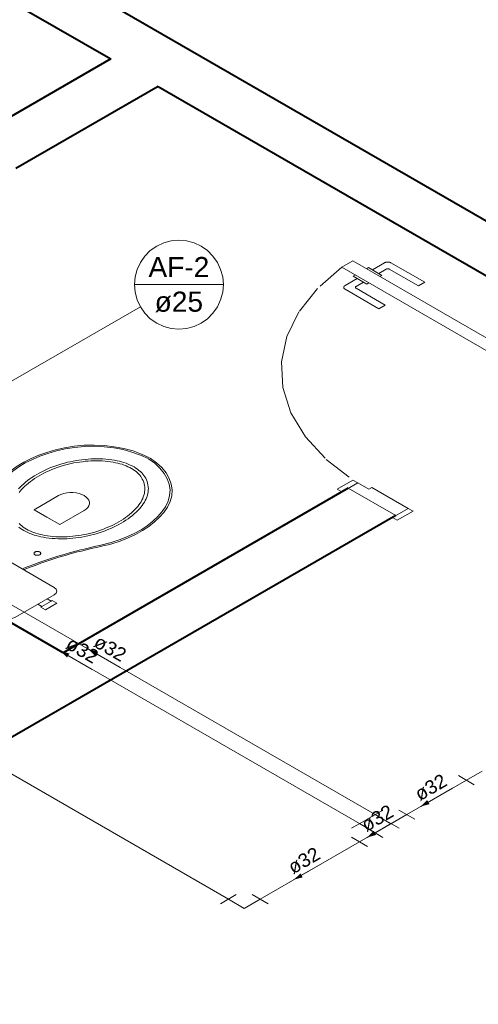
# Model space of a CAD drawing. Header units: millimetres. Extents: x -1958.2 to -1891.9, y -4209.5 to -4167.8.
# Tile 6 of 9: x -1920.6 to -1915.6, y -4193.3 to -4182.5. Entities that reach past the tile are written whole.
import ezdxf

# ---------------------------------------------------------------- set-up
doc = ezdxf.new("R2010")
doc.units = ezdxf.units.MM
doc.header["$MEASUREMENT"] = 0
doc.linetypes.add('HIDDEN2', pattern=[0.47625, 0.3175, -0.15875])
for name, color, linetype, lineweight in [('AF-Condutos', 4, 'Continuous', 5), ('AF-Conexões', 9, 'Continuous', 5), ('AF-Indicação coluna', 5, 'Continuous', 5), ('AF-Sentido conduto', 9, 'Continuous', 5), ('AF-Textos conduto', 7, 'Continuous', 5), ('MB_ALVENARIA', 7, 'Continuous', 40), ('MB_ESQUADRIA', 7, 'Continuous', 5), ('MB_MOBILIÁRIO', 8, 'Continuous', 13)]:
    doc.layers.add(name, color=color, linetype=linetype, lineweight=lineweight)
doc.styles.add('Arial', font='txt')

msp = doc.modelspace()

# ---------------------------------------------------------------- hatches: boundary and pattern name
at = {"layer": 'AF-Sentido conduto', "linetype": 'Continuous'}
for points in [[(-1920.172, -4189.42), (-1920.102, -4189.491), (-1920.076, -4189.446)], [(-1919.867, -4189.399), (-1919.796, -4189.47), (-1919.77, -4189.425)], [(-1916.232, -4191.121), (-1916.135, -4191.095), (-1916.161, -4191.051)], [(-1916.817, -4191.459), (-1916.72, -4191.433), (-1916.746, -4191.388)], [(-1917.619, -4191.922), (-1917.523, -4191.896), (-1917.548, -4191.852)]]:
    msp.add_hatch(color=256, dxfattribs=at).paths.add_polyline_path(points)

# ---------------------------------------------------------------- linework, layer by layer
at = {"layer": 'AF-Condutos'}
for p, q in [((-1918.336, -4192.136), (-1927.034, -4187.115)), ((-1916.902, -4191.308), (-1923.183, -4187.682)), ((-1916.731, -4191.21), (-1922.743, -4187.739)), ((-1915.732, -4190.833), (-1916.385, -4191.21)), ((-1916.731, -4191.41), (-1916.556, -4191.308)), ((-1916.902, -4191.508), (-1917.99, -4192.136))]:
    msp.add_line(p, q, dxfattribs=at)
at = {"layer": 'AF-Conexões'}
for p, q in [((-1915.646, -4190.883), (-1915.819, -4190.783)), ((-1915.559, -4190.733), (-1915.732, -4190.833)), ((-1916.818, -4191.26), (-1916.645, -4191.16)), ((-1916.558, -4191.31), (-1916.731, -4191.21)), ((-1916.558, -4191.31), (-1916.385, -4191.21)), ((-1916.472, -4191.16), (-1916.298, -4191.26)), ((-1916.989, -4191.358), (-1916.815, -4191.258)), ((-1916.729, -4191.408), (-1916.902, -4191.308)), ((-1916.558, -4191.31), (-1916.731, -4191.41)), ((-1916.729, -4191.408), (-1916.556, -4191.308)), ((-1916.642, -4191.258), (-1916.469, -4191.358)), ((-1916.729, -4191.408), (-1916.902, -4191.508)), ((-1916.645, -4191.46), (-1916.818, -4191.36)), ((-1916.815, -4191.558), (-1916.989, -4191.458)), ((-1918.423, -4192.186), (-1918.25, -4192.086)), ((-1918.077, -4192.086), (-1917.903, -4192.186)), ((-1918.163, -4192.236), (-1918.336, -4192.136)), ((-1918.163, -4192.236), (-1917.99, -4192.136))]:
    msp.add_line(p, q, dxfattribs=at)
at = {"layer": 'AF-Indicação coluna'}
for p, q in [((-1919.365, -4185.408), (-1918.391, -4185.408)), ((-1919.299, -4185.651), (-1922.743, -4187.639))]:
    msp.add_line(p, q, dxfattribs=at)
msp.add_lwpolyline([(-1918.391, -4185.408), (-1918.399, -4185.323), (-1918.421, -4185.241), (-1918.457, -4185.165), (-1918.505, -4185.095), (-1918.565, -4185.035), (-1918.635, -4184.986), (-1918.712, -4184.951), (-1918.793, -4184.929), (-1918.878, -4184.921), (-1918.962, -4184.929), (-1919.044, -4184.951), (-1919.121, -4184.986), (-1919.191, -4185.035), (-1919.251, -4185.095), (-1919.299, -4185.165), (-1919.335, -4185.241), (-1919.357, -4185.323), (-1919.365, -4185.408), (-1919.357, -4185.492), (-1919.335, -4185.574), (-1919.299, -4185.651), (-1919.251, -4185.721), (-1919.191, -4185.781), (-1919.121, -4185.829), (-1919.044, -4185.865), (-1918.962, -4185.887), (-1918.878, -4185.894), (-1918.793, -4185.887), (-1918.712, -4185.865), (-1918.635, -4185.829), (-1918.565, -4185.781), (-1918.505, -4185.721), (-1918.457, -4185.651), (-1918.421, -4185.574), (-1918.399, -4185.492), (-1918.391, -4185.408)], dxfattribs=at)
at = {"layer": 'AF-Sentido conduto'}
for points in [[(-1919.826, -4189.62), (-1920.172, -4189.42)], [(-1919.521, -4189.599), (-1919.867, -4189.399)], [(-1915.885, -4190.921), (-1916.232, -4191.121)], [(-1916.47, -4191.259), (-1916.817, -4191.459)], [(-1917.273, -4191.722), (-1917.619, -4191.922)]]:
    msp.add_lwpolyline(points, dxfattribs=at)
at = {"layer": 'MB_ALVENARIA'}
for p, q in [((-1944.863, -4167.765), (-1891.877, -4198.357)), ((-1945.383, -4168.065), (-1919.624, -4182.937))]:
    msp.add_line(p, q, dxfattribs=at)
for points in [[(-1919.624, -4182.937), (-1921.183, -4183.837)], [(-1919.104, -4183.237), (-1920.663, -4184.137)], [(-1919.104, -4183.237), (-1914.255, -4186.037)], [(-1920.144, -4189.437), (-1924.993, -4186.637)], [(-1917.026, -4187.637), (-1920.144, -4189.437)], [(-1916.506, -4187.937), (-1926.033, -4193.437)]]:
    msp.add_lwpolyline(points, dxfattribs=at)
at = {"layer": 'MB_ESQUADRIA'}
for p, q in [((-1916.761, -4185.246), (-1916.628, -4185.168)), ((-1916.761, -4185.246), (-1916.628, -4185.168)), ((-1916.558, -4185.168), (-1916.188, -4185.382)), ((-1916.558, -4185.168), (-1916.188, -4185.382)), ((-1916.827, -4185.233), (-1916.805, -4185.221)), ((-1916.827, -4185.233), (-1916.805, -4185.221)), ((-1916.805, -4185.221), (-1916.657, -4185.306)), ((-1916.805, -4185.221), (-1916.657, -4185.306)), ((-1916.61, -4185.238), (-1916.692, -4185.286)), ((-1916.61, -4185.238), (-1916.692, -4185.286)), ((-1916.257, -4185.422), (-1916.576, -4185.238)), ((-1916.257, -4185.422), (-1916.576, -4185.238)), ((-1916.927, -4185.341), (-1917.06, -4185.418)), ((-1916.927, -4185.341), (-1917.06, -4185.418)), ((-1916.948, -4185.303), (-1916.97, -4185.316)), ((-1916.948, -4185.303), (-1916.97, -4185.316)), ((-1916.97, -4185.316), (-1916.822, -4185.401)), ((-1916.97, -4185.316), (-1916.822, -4185.401)), ((-1916.939, -4185.428), (-1916.857, -4185.381)), ((-1916.939, -4185.428), (-1916.857, -4185.381)), ((-1916.822, -4185.401), (-1916.8, -4185.389)), ((-1916.822, -4185.401), (-1916.8, -4185.389)), ((-1916.657, -4185.306), (-1916.679, -4185.319)), ((-1916.657, -4185.306), (-1916.679, -4185.319)), ((-1916.188, -4185.382), (-1916.257, -4185.422)), ((-1916.188, -4185.382), (-1916.257, -4185.422)), ((-1917.06, -4185.458), (-1916.689, -4185.672)), ((-1917.06, -4185.458), (-1916.689, -4185.672)), ((-1916.62, -4185.632), (-1916.939, -4185.448)), ((-1916.62, -4185.632), (-1916.939, -4185.448)), ((-1916.689, -4185.672), (-1916.62, -4185.632)), ((-1916.689, -4185.672), (-1916.62, -4185.632)), ((-1916.922, -4187.577), (-1917.009, -4187.627)), ((-1916.922, -4187.577), (-1917.009, -4187.627)), ((-1916.801, -4187.647), (-1916.922, -4187.577)), ((-1916.801, -4187.647), (-1916.922, -4187.577)), ((-1916.801, -4187.647), (-1916.766, -4187.627)), ((-1916.801, -4187.647), (-1916.766, -4187.627)), ((-1916.766, -4187.627), (-1916.368, -4187.857)), ((-1916.766, -4187.627), (-1916.368, -4187.857)), ((-1916.368, -4187.857), (-1916.489, -4187.927)), ((-1916.368, -4187.857), (-1916.489, -4187.927))]:
    msp.add_line(p, q, dxfattribs=at)
for points in [[(-1917.095, -4185.217), (-1915.017, -4186.417), (-1914.896, -4186.347), (-1916.974, -4185.147), (-1917.095, -4185.217)], [(-1916.558, -4185.168), (-1916.562, -4185.167), (-1916.565, -4185.165), (-1916.569, -4185.164), (-1916.572, -4185.163), (-1916.576, -4185.162), (-1916.58, -4185.161), (-1916.585, -4185.161), (-1916.589, -4185.16), (-1916.593, -4185.16), (-1916.597, -4185.16), (-1916.602, -4185.161), (-1916.606, -4185.161), (-1916.61, -4185.162), (-1916.614, -4185.163), (-1916.618, -4185.164), (-1916.621, -4185.165), (-1916.625, -4185.167), (-1916.628, -4185.168)], [(-1916.558, -4185.168), (-1916.562, -4185.167), (-1916.565, -4185.165), (-1916.569, -4185.164), (-1916.572, -4185.163), (-1916.576, -4185.162), (-1916.58, -4185.161), (-1916.585, -4185.161), (-1916.589, -4185.16), (-1916.593, -4185.16), (-1916.597, -4185.16), (-1916.602, -4185.161), (-1916.606, -4185.161), (-1916.61, -4185.162), (-1916.614, -4185.163), (-1916.618, -4185.164), (-1916.621, -4185.165), (-1916.625, -4185.167), (-1916.628, -4185.168)], [(-1916.576, -4185.238), (-1916.577, -4185.238), (-1916.579, -4185.237), (-1916.581, -4185.236), (-1916.583, -4185.236), (-1916.585, -4185.235), (-1916.587, -4185.235), (-1916.589, -4185.234), (-1916.591, -4185.234), (-1916.593, -4185.234), (-1916.595, -4185.234), (-1916.597, -4185.234), (-1916.599, -4185.235), (-1916.601, -4185.235), (-1916.603, -4185.236), (-1916.605, -4185.236), (-1916.607, -4185.237), (-1916.609, -4185.238), (-1916.61, -4185.238)], [(-1916.576, -4185.238), (-1916.577, -4185.238), (-1916.579, -4185.237), (-1916.581, -4185.236), (-1916.583, -4185.236), (-1916.585, -4185.235), (-1916.587, -4185.235), (-1916.589, -4185.234), (-1916.591, -4185.234), (-1916.593, -4185.234), (-1916.595, -4185.234), (-1916.597, -4185.234), (-1916.599, -4185.235), (-1916.601, -4185.235), (-1916.603, -4185.236), (-1916.605, -4185.236), (-1916.607, -4185.237), (-1916.609, -4185.238), (-1916.61, -4185.238)], [(-1917.06, -4185.418), (-1917.066, -4185.422), (-1917.07, -4185.427), (-1917.073, -4185.431), (-1917.075, -4185.436), (-1917.075, -4185.441), (-1917.073, -4185.446), (-1917.07, -4185.45), (-1917.066, -4185.455), (-1917.06, -4185.458)], [(-1917.06, -4185.418), (-1917.066, -4185.422), (-1917.07, -4185.427), (-1917.073, -4185.431), (-1917.075, -4185.436), (-1917.075, -4185.441), (-1917.073, -4185.446), (-1917.07, -4185.45), (-1917.066, -4185.455), (-1917.06, -4185.458)], [(-1916.939, -4185.428), (-1916.942, -4185.43), (-1916.944, -4185.432), (-1916.945, -4185.435), (-1916.946, -4185.437), (-1916.946, -4185.44), (-1916.945, -4185.442), (-1916.944, -4185.444), (-1916.942, -4185.447), (-1916.939, -4185.448)], [(-1916.939, -4185.428), (-1916.942, -4185.43), (-1916.944, -4185.432), (-1916.945, -4185.435), (-1916.946, -4185.437), (-1916.946, -4185.44), (-1916.945, -4185.442), (-1916.944, -4185.444), (-1916.942, -4185.447), (-1916.939, -4185.448)], [(-1917.009, -4187.627), (-1917.095, -4187.677), (-1917.147, -4187.647), (-1916.974, -4187.547), (-1916.922, -4187.577), (-1916.922, -4187.577)], [(-1917.009, -4187.627), (-1917.095, -4187.677), (-1917.147, -4187.647), (-1916.974, -4187.547), (-1916.922, -4187.577), (-1916.922, -4187.577)], [(-1916.506, -4187.937), (-1917.026, -4187.637)], [(-1916.368, -4187.857), (-1916.316, -4187.887), (-1916.489, -4187.987), (-1916.541, -4187.957), (-1916.489, -4187.927)], [(-1916.368, -4187.857), (-1916.316, -4187.887), (-1916.489, -4187.987), (-1916.541, -4187.957), (-1916.489, -4187.927)]]:
    msp.add_lwpolyline(points, dxfattribs=at)
at = {"layer": 'MB_ESQUADRIA', "linetype": 'HIDDEN2'}
msp.add_lwpolyline([(-1917.095, -4185.217), (-1917.362, -4185.451), (-1917.564, -4185.706), (-1917.696, -4185.976), (-1917.756, -4186.254), (-1917.741, -4186.534), (-1917.653, -4186.81), (-1917.493, -4187.075), (-1917.265, -4187.322), (-1916.974, -4187.547)], dxfattribs=at)
msp.add_lwpolyline([(-1917.095, -4185.217), (-1917.362, -4185.451), (-1917.564, -4185.706), (-1917.696, -4185.976), (-1917.756, -4186.254), (-1917.741, -4186.534), (-1917.653, -4186.81), (-1917.493, -4187.075), (-1917.265, -4187.322), (-1916.974, -4187.547)], dxfattribs=at)
at = {"layer": 'MB_MOBILIÁRIO'}
for points in [[(-1920.13, -4187.194), (-1920.228, -4187.216), (-1920.321, -4187.244), (-1920.411, -4187.275), (-1920.495, -4187.311), (-1920.574, -4187.351), (-1920.647, -4187.395), (-1920.713, -4187.442), (-1920.772, -4187.492), (-1920.824, -4187.545)], [(-1920.123, -4187.206), (-1920.218, -4187.228), (-1920.31, -4187.255), (-1920.398, -4187.286), (-1920.481, -4187.321), (-1920.558, -4187.36), (-1920.63, -4187.403), (-1920.694, -4187.449), (-1920.752, -4187.498), (-1920.803, -4187.55)], [(-1919.199, -4187.303), (-1919.286, -4187.263), (-1919.379, -4187.229), (-1919.48, -4187.202), (-1919.585, -4187.182), (-1919.693, -4187.169), (-1919.804, -4187.164), (-1919.914, -4187.166), (-1920.024, -4187.176), (-1920.13, -4187.194)], [(-1919.215, -4187.313), (-1919.299, -4187.274), (-1919.391, -4187.241), (-1919.488, -4187.214), (-1919.591, -4187.195), (-1919.697, -4187.182), (-1919.804, -4187.177), (-1919.912, -4187.18), (-1920.019, -4187.189), (-1920.123, -4187.206)], [(-1920.574, -4188.1), (-1920.553, -4188.111), (-1920.532, -4188.122), (-1920.51, -4188.131), (-1920.487, -4188.14), (-1920.463, -4188.149), (-1920.438, -4188.156), (-1920.413, -4188.163), (-1920.387, -4188.169), (-1920.36, -4188.174), (-1920.36, -4188.174), (-1920.36, -4188.174), (-1920.36, -4188.174), (-1920.329, -4188.179), (-1920.297, -4188.183), (-1920.265, -4188.186), (-1920.233, -4188.188), (-1920.2, -4188.19), (-1920.168, -4188.19), (-1920.135, -4188.19), (-1920.103, -4188.189), (-1920.07, -4188.187), (-1920.07, -4188.187), (-1920.07, -4188.187), (-1920.07, -4188.187), (-1920.037, -4188.184), (-1920.004, -4188.18), (-1919.971, -4188.176), (-1919.939, -4188.171), (-1919.907, -4188.165), (-1919.875, -4188.159), (-1919.844, -4188.151), (-1919.813, -4188.143), (-1919.783, -4188.135), (-1919.783, -4188.135), (-1919.783, -4188.135), (-1919.783, -4188.135), (-1919.75, -4188.124), (-1919.717, -4188.113), (-1919.685, -4188.102), (-1919.654, -4188.089), (-1919.623, -4188.077), (-1919.593, -4188.063), (-1919.564, -4188.049), (-1919.536, -4188.034), (-1919.509, -4188.019), (-1919.509, -4188.019), (-1919.509, -4188.019), (-1919.509, -4188.019), (-1919.483, -4188.003), (-1919.457, -4187.987), (-1919.433, -4187.971), (-1919.41, -4187.953), (-1919.387, -4187.936), (-1919.366, -4187.918), (-1919.346, -4187.899), (-1919.327, -4187.88), (-1919.309, -4187.861), (-1919.309, -4187.861), (-1919.309, -4187.861), (-1919.309, -4187.861), (-1919.294, -4187.844), (-1919.28, -4187.826), (-1919.268, -4187.808), (-1919.256, -4187.79), (-1919.246, -4187.771), (-1919.237, -4187.752), (-1919.23, -4187.733), (-1919.223, -4187.714), (-1919.218, -4187.695), (-1919.218, -4187.695), (-1919.218, -4187.695), (-1919.218, -4187.695), (-1919.215, -4187.676), (-1919.213, -4187.658), (-1919.212, -4187.639), (-1919.213, -4187.62), (-1919.216, -4187.601), (-1919.22, -4187.583), (-1919.226, -4187.564), (-1919.233, -4187.546), (-1919.241, -4187.528), (-1919.241, -4187.528), (-1919.241, -4187.528), (-1919.241, -4187.528), (-1919.25, -4187.512), (-1919.26, -4187.497), (-1919.272, -4187.483), (-1919.285, -4187.468), (-1919.299, -4187.455), (-1919.315, -4187.441), (-1919.331, -4187.428), (-1919.349, -4187.416), (-1919.369, -4187.404), (-1919.369, -4187.404), (-1919.369, -4187.404), (-1919.369, -4187.404), (-1919.389, -4187.393), (-1919.41, -4187.383), (-1919.432, -4187.373), (-1919.455, -4187.364), (-1919.479, -4187.356), (-1919.504, -4187.349), (-1919.529, -4187.342), (-1919.555, -4187.336), (-1919.582, -4187.331), (-1919.582, -4187.331), (-1919.582, -4187.331), (-1919.582, -4187.331), (-1919.613, -4187.326), (-1919.645, -4187.322), (-1919.677, -4187.319), (-1919.709, -4187.316), (-1919.742, -4187.315), (-1919.774, -4187.314), (-1919.807, -4187.315), (-1919.839, -4187.316), (-1919.872, -4187.318), (-1919.872, -4187.318), (-1919.872, -4187.318), (-1919.872, -4187.318), (-1919.905, -4187.321), (-1919.938, -4187.324), (-1919.971, -4187.329), (-1920.003, -4187.334), (-1920.035, -4187.34), (-1920.067, -4187.346), (-1920.098, -4187.353), (-1920.129, -4187.361), (-1920.159, -4187.37), (-1920.159, -4187.37), (-1920.159, -4187.37), (-1920.159, -4187.37), (-1920.193, -4187.38), (-1920.225, -4187.391), (-1920.257, -4187.403), (-1920.289, -4187.415), (-1920.319, -4187.428), (-1920.349, -4187.442), (-1920.378, -4187.456), (-1920.406, -4187.47), (-1920.433, -4187.486), (-1920.433, -4187.486), (-1920.433, -4187.486), (-1920.433, -4187.486), (-1920.459, -4187.501), (-1920.485, -4187.518), (-1920.509, -4187.534), (-1920.533, -4187.551), (-1920.555, -4187.569), (-1920.576, -4187.587), (-1920.596, -4187.606), (-1920.616, -4187.624), (-1920.634, -4187.644)], [(-1920.546, -4188.084), (-1920.527, -4188.094), (-1920.507, -4188.104), (-1920.486, -4188.113), (-1920.464, -4188.122), (-1920.442, -4188.129), (-1920.419, -4188.136), (-1920.395, -4188.142), (-1920.371, -4188.148), (-1920.346, -4188.153), (-1920.346, -4188.153), (-1920.346, -4188.153), (-1920.346, -4188.153), (-1920.316, -4188.157), (-1920.286, -4188.161), (-1920.256, -4188.164), (-1920.225, -4188.167), (-1920.195, -4188.168), (-1920.164, -4188.169), (-1920.133, -4188.168), (-1920.102, -4188.167), (-1920.071, -4188.165), (-1920.071, -4188.165), (-1920.071, -4188.165), (-1920.071, -4188.165), (-1920.04, -4188.163), (-1920.008, -4188.159), (-1919.977, -4188.155), (-1919.946, -4188.15), (-1919.915, -4188.144), (-1919.885, -4188.138), (-1919.855, -4188.131), (-1919.826, -4188.124), (-1919.797, -4188.116), (-1919.797, -4188.116), (-1919.797, -4188.116), (-1919.797, -4188.116), (-1919.765, -4188.106), (-1919.734, -4188.095), (-1919.703, -4188.084), (-1919.673, -4188.072), (-1919.644, -4188.06), (-1919.615, -4188.047), (-1919.587, -4188.033), (-1919.561, -4188.019), (-1919.534, -4188.005), (-1919.534, -4188.005), (-1919.534, -4188.005), (-1919.534, -4188.005), (-1919.509, -4187.989), (-1919.485, -4187.974), (-1919.461, -4187.958), (-1919.439, -4187.941), (-1919.418, -4187.924), (-1919.397, -4187.907), (-1919.378, -4187.889), (-1919.359, -4187.871), (-1919.342, -4187.853), (-1919.342, -4187.853), (-1919.342, -4187.853), (-1919.342, -4187.853), (-1919.328, -4187.836), (-1919.315, -4187.819), (-1919.303, -4187.802), (-1919.292, -4187.785), (-1919.282, -4187.767), (-1919.274, -4187.749), (-1919.267, -4187.731), (-1919.261, -4187.713), (-1919.256, -4187.694), (-1919.256, -4187.694), (-1919.256, -4187.694), (-1919.256, -4187.694), (-1919.253, -4187.677), (-1919.251, -4187.659), (-1919.25, -4187.641), (-1919.251, -4187.623), (-1919.254, -4187.606), (-1919.258, -4187.588), (-1919.263, -4187.57), (-1919.27, -4187.553), (-1919.278, -4187.536), (-1919.278, -4187.536), (-1919.278, -4187.536), (-1919.278, -4187.536), (-1919.286, -4187.522), (-1919.295, -4187.508), (-1919.306, -4187.494), (-1919.318, -4187.481), (-1919.332, -4187.468), (-1919.346, -4187.455), (-1919.362, -4187.443), (-1919.379, -4187.432), (-1919.397, -4187.421), (-1919.397, -4187.421), (-1919.397, -4187.421), (-1919.397, -4187.421), (-1919.416, -4187.41), (-1919.435, -4187.401), (-1919.456, -4187.392), (-1919.478, -4187.383), (-1919.5, -4187.375), (-1919.523, -4187.369), (-1919.547, -4187.362), (-1919.571, -4187.357), (-1919.596, -4187.352), (-1919.596, -4187.352), (-1919.596, -4187.352), (-1919.596, -4187.352), (-1919.626, -4187.347), (-1919.656, -4187.344), (-1919.686, -4187.34), (-1919.717, -4187.338), (-1919.748, -4187.337), (-1919.778, -4187.336), (-1919.809, -4187.336), (-1919.84, -4187.338), (-1919.871, -4187.339), (-1919.871, -4187.339), (-1919.871, -4187.339), (-1919.871, -4187.339), (-1919.903, -4187.342), (-1919.934, -4187.346), (-1919.965, -4187.35), (-1919.996, -4187.355), (-1920.027, -4187.36), (-1920.057, -4187.367), (-1920.087, -4187.373), (-1920.116, -4187.381), (-1920.145, -4187.389), (-1920.145, -4187.389), (-1920.145, -4187.389), (-1920.145, -4187.389), (-1920.177, -4187.399), (-1920.208, -4187.41), (-1920.239, -4187.421), (-1920.269, -4187.433), (-1920.298, -4187.445), (-1920.327, -4187.458), (-1920.355, -4187.472), (-1920.382, -4187.486), (-1920.408, -4187.5), (-1920.408, -4187.5), (-1920.408, -4187.5), (-1920.408, -4187.5), (-1920.433, -4187.515), (-1920.457, -4187.531), (-1920.481, -4187.547), (-1920.503, -4187.563), (-1920.525, -4187.58), (-1920.545, -4187.598), (-1920.565, -4187.615), (-1920.583, -4187.633), (-1920.6, -4187.652), (-1920.6, -4187.652), (-1920.6, -4187.652), (-1920.6, -4187.652), (-1920.614, -4187.669), (-1920.627, -4187.685)], [(-1919.025, -4187.84), (-1918.996, -4187.78), (-1918.979, -4187.718), (-1918.975, -4187.656), (-1918.984, -4187.594), (-1919.005, -4187.533), (-1919.039, -4187.474), (-1919.085, -4187.417), (-1919.142, -4187.364), (-1919.21, -4187.316)], [(-1919.003, -4187.844), (-1918.973, -4187.783), (-1918.956, -4187.72), (-1918.952, -4187.656), (-1918.961, -4187.592), (-1918.983, -4187.529), (-1919.018, -4187.469), (-1919.065, -4187.411), (-1919.123, -4187.357), (-1919.193, -4187.307)], [(-1920.194, -4187.718), (-1920.462, -4187.873), (-1920.321, -4187.954)], [(-1919.914, -4187.88), (-1919.892, -4187.865), (-1919.875, -4187.847), (-1919.863, -4187.829), (-1919.857, -4187.809), (-1919.857, -4187.789), (-1919.863, -4187.769), (-1919.875, -4187.751), (-1919.892, -4187.733), (-1919.914, -4187.718), (-1919.941, -4187.705), (-1919.97, -4187.695), (-1920.003, -4187.688), (-1920.037, -4187.685), (-1920.071, -4187.685), (-1920.105, -4187.688), (-1920.138, -4187.695), (-1920.168, -4187.705), (-1920.194, -4187.718)], [(-1919.914, -4187.88), (-1920.182, -4188.034), (-1920.323, -4187.953)], [(-1919.62, -4188.232), (-1919.531, -4188.203), (-1919.446, -4188.17), (-1919.366, -4188.133), (-1919.292, -4188.091), (-1919.224, -4188.047), (-1919.163, -4187.999), (-1919.109, -4187.948), (-1919.063, -4187.895), (-1919.025, -4187.84)], [(-1919.611, -4188.245), (-1919.52, -4188.215), (-1919.433, -4188.181), (-1919.352, -4188.143), (-1919.276, -4188.101), (-1919.207, -4188.055), (-1919.145, -4188.006), (-1919.09, -4187.955), (-1919.043, -4187.901), (-1919.003, -4187.844)], [(-1920.628, -4188.063), (-1920.611, -4188.076), (-1920.593, -4188.089), (-1920.574, -4188.1), (-1920.574, -4188.1), (-1920.574, -4188.1)], [(-1920.624, -4188.024), (-1920.611, -4188.037), (-1920.596, -4188.05), (-1920.58, -4188.062), (-1920.563, -4188.073), (-1920.546, -4188.084), (-1920.546, -4188.084), (-1920.546, -4188.084)], [(-1919.62, -4188.232), (-1919.662, -4188.242), (-1919.704, -4188.252), (-1919.746, -4188.262), (-1919.788, -4188.272), (-1919.829, -4188.282), (-1919.871, -4188.292), (-1919.913, -4188.302), (-1919.955, -4188.312), (-1919.996, -4188.322)], [(-1919.611, -4188.245), (-1919.653, -4188.255), (-1919.695, -4188.265), (-1919.737, -4188.275), (-1919.778, -4188.285), (-1919.82, -4188.294), (-1919.862, -4188.304), (-1919.903, -4188.314), (-1919.945, -4188.324), (-1919.987, -4188.334)], [(-1920.812, -4189.051), (-1920.812, -4189.051), (-1920.78, -4189.064), (-1920.742, -4189.068), (-1920.705, -4189.064), (-1920.673, -4189.051), (-1920.244, -4188.803), (-1920.244, -4188.803), (-1920.222, -4188.785), (-1920.214, -4188.763), (-1920.222, -4188.742), (-1920.244, -4188.723), (-1920.948, -4188.316)], [(-1919.996, -4188.322), (-1920.065, -4188.341), (-1920.134, -4188.361), (-1920.201, -4188.381), (-1920.268, -4188.402), (-1920.335, -4188.424), (-1920.4, -4188.447), (-1920.464, -4188.47), (-1920.528, -4188.495), (-1920.591, -4188.52)], [(-1919.987, -4188.334), (-1920.055, -4188.353), (-1920.123, -4188.373), (-1920.19, -4188.393), (-1920.257, -4188.414), (-1920.323, -4188.436), (-1920.388, -4188.458), (-1920.452, -4188.482), (-1920.515, -4188.506), (-1920.578, -4188.531)], [(-1920.452, -4188.365), (-1920.447, -4188.368), (-1920.442, -4188.369), (-1920.436, -4188.371), (-1920.429, -4188.371), (-1920.423, -4188.371), (-1920.417, -4188.371), (-1920.411, -4188.369), (-1920.405, -4188.368), (-1920.4, -4188.365), (-1920.396, -4188.362), (-1920.393, -4188.359), (-1920.391, -4188.356), (-1920.389, -4188.352), (-1920.389, -4188.348), (-1920.391, -4188.345), (-1920.393, -4188.341), (-1920.396, -4188.338), (-1920.4, -4188.335), (-1920.405, -4188.333), (-1920.411, -4188.331), (-1920.417, -4188.33), (-1920.423, -4188.329), (-1920.429, -4188.329), (-1920.436, -4188.33), (-1920.442, -4188.331), (-1920.447, -4188.333), (-1920.452, -4188.335), (-1920.456, -4188.338), (-1920.46, -4188.341), (-1920.462, -4188.345), (-1920.463, -4188.348), (-1920.463, -4188.352), (-1920.462, -4188.356), (-1920.46, -4188.359), (-1920.456, -4188.362), (-1920.452, -4188.365)], [(-1920.591, -4188.52), (-1920.591, -4188.52), (-1920.594, -4188.521)], [(-1920.274, -4188.872), (-1920.318, -4188.846)], [(-1920.264, -4188.866), (-1920.212, -4188.896), (-1920.274, -4188.932), (-1920.336, -4188.968), (-1920.388, -4188.938), (-1920.378, -4188.932), (-1920.422, -4188.906)], [(-1920.378, -4188.932), (-1920.274, -4188.872)], [(-1920.264, -4188.866), (-1920.274, -4188.872)]]:
    msp.add_lwpolyline(points, dxfattribs=at)

# ---------------------------------------------------------------- texts
at = {"layer": 'AF-Indicação coluna', "char_height": 0.22, "attachment_point": 8, "line_spacing_factor": 0.6, "style": 'Arial'}
for s, insert, width in [('AF-2', (-1918.878, -4185.325), 1.3002), ('ø25', (-1918.878, -4185.71), 1.03389)]:
    msp.add_mtext(s, dxfattribs=dict(at, insert=insert, width=width))
at = {"layer": 'AF-Textos conduto', "char_height": 0.15, "width": 0.72372, "attachment_point": 8, "line_spacing_factor": 0.6, "style": 'Arial'}
for insert, rotation in [((-1919.974, -4189.476), 329.9999), ((-1919.668, -4189.456), 329.9999), ((-1916.084, -4190.978), 30.0001), ((-1916.669, -4191.315), 30.0001), ((-1917.471, -4191.779), 30.0001)]:
    msp.add_mtext('ø32', dxfattribs=dict(at, insert=insert, rotation=rotation))

doc.saveas('drawing.dxf')
